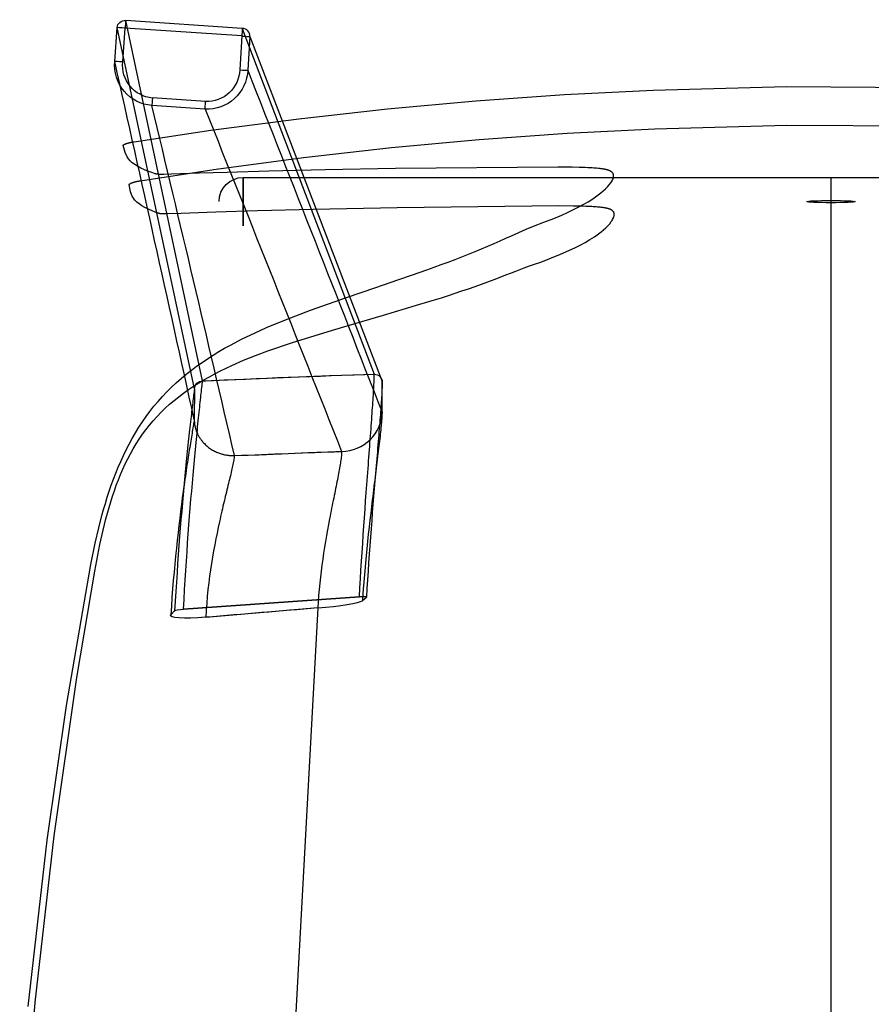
# Model space of a CAD drawing. Extents: x -1663 to -1246, y 1205 to 1695.
# Tile 3 of 4: x -1657 to -1445, y 1450 to 1695. Entities that reach past the tile are written whole.
import ezdxf

# ---------------------------------------------------------------- set-up
doc = ezdxf.new("R2010")
doc.units = 0
for name, color, linetype in [('CAPA_01', 7, 'CONTINUOUS'), ('OK', 7, 'CONTINUOUS'), ('PREDETERMINADO', 7, 'CONTINUOUS')]:
    doc.layers.add(name, color=color, linetype=linetype)

msp = doc.modelspace()

# ---------------------------------------------------------------- linework, layer by layer
at = {"layer": 'CAPA_01', "color": 5}
for points in [[(-1654.56, 1449.29, 735.53), (-1649.84, 1490.72, 730.29), (-1645.01, 1524.23, 725.62), (-1638.94, 1559.29, 720.13), (-1637.87, 1564.61, 719.3), (-1636.99, 1568.42, 718.8), (-1636.21, 1571.47, 718.46), (-1635.79, 1572.99, 718.31), (-1635.35, 1574.51, 718.18), (-1634.88, 1576.02, 718.07), (-1634.39, 1577.53, 717.98), (-1633.88, 1579.04, 717.91), (-1633.33, 1580.53, 717.86), (-1632.76, 1582.02, 717.83), (-1632.16, 1583.49, 717.82), (-1631.53, 1584.96, 717.83), (-1630.87, 1586.41, 717.86), (-1630.17, 1587.85, 717.92), (-1629.43, 1589.27, 718), (-1628.66, 1590.68, 718.1), (-1627.86, 1592.07, 718.23), (-1627.01, 1593.43, 718.38), (-1626.13, 1594.77, 718.55), (-1625.21, 1596.09, 718.74), (-1624.25, 1597.38, 718.96), (-1623.25, 1598.65, 719.19), (-1622.21, 1599.88, 719.44), (-1621.14, 1601.09, 719.71), (-1620.03, 1602.26, 720), (-1618.89, 1603.39, 720.3), (-1617.71, 1604.5, 720.62), (-1616.49, 1605.58, 720.95), (-1615.24, 1606.63, 721.29), (-1613.95, 1607.65, 721.65), (-1612.64, 1608.63, 722.01), (-1611.29, 1609.59, 722.39), (-1609.92, 1610.51, 722.77), (-1608.53, 1611.4, 723.16), (-1607.12, 1612.26, 723.55), (-1605.68, 1613.1, 723.95), (-1604.23, 1613.9, 724.35), (-1601.29, 1615.44, 725.16), (-1598.27, 1616.89, 725.99), (-1595.21, 1618.26, 726.84), (-1590.55, 1620.19, 728.13), (-1584.26, 1622.58, 729.93), (-1575.35, 1625.74, 732.65), (-1568.04, 1628.25, 735.14), (-1562.59, 1630.11, 737.21), (-1558.94, 1631.38, 738.73), (-1555.31, 1632.65, 740.36), (-1553.53, 1633.28, 741.22), (-1551.77, 1633.91, 742.1), (-1550.03, 1634.55, 743.02), (-1548.31, 1635.19, 743.97), (-1546.63, 1635.84, 744.98), (-1544.96, 1636.49, 746.04), (-1543.32, 1637.16, 747.16), (-1541.72, 1637.83, 748.33), (-1540.15, 1638.5, 749.56), (-1538.62, 1639.17, 750.85), (-1537.13, 1639.83, 752.2), (-1535.66, 1640.48, 753.61), (-1534.24, 1641.12, 755.06), (-1532.47, 1641.9, 756.98), (-1530.58, 1642.72, 759.14), (-1528.76, 1643.46, 761.34), (-1526.22, 1644.45, 764.59), (-1523.72, 1645.43, 768), (-1521.78, 1646.24, 770.85), (-1520.36, 1646.87, 773.06), (-1518.99, 1647.52, 775.35), (-1517.67, 1648.19, 777.7), (-1516.4, 1648.87, 780.13), (-1515.19, 1649.56, 782.63), (-1514.06, 1650.27, 785.18), (-1513, 1651, 787.78), (-1512.03, 1651.74, 790.43), (-1511.44, 1652.24, 792.22), (-1510.89, 1652.74, 794.01), (-1510.39, 1653.24, 795.81), (-1509.94, 1653.74, 797.62), (-1509.55, 1654.25, 799.45), (-1509.38, 1654.51, 800.38), (-1509.22, 1654.77, 801.31), (-1509.09, 1655.03, 802.24), (-1508.98, 1655.29, 803.17), (-1508.9, 1655.55, 804.1), (-1508.88, 1655.68, 804.57), (-1508.86, 1655.81, 805.04), (-1508.85, 1655.94, 805.51), (-1508.85, 1656.07, 805.98), (-1508.87, 1656.2, 806.45), (-1508.89, 1656.33, 806.92), (-1508.94, 1656.46, 807.39), (-1508.97, 1656.52, 807.63), (-1509, 1656.59, 807.86), (-1509.04, 1656.65, 808.09), (-1509.08, 1656.71, 808.32), (-1509.13, 1656.78, 808.54), (-1509.18, 1656.84, 808.77), (-1509.24, 1656.9, 808.99), (-1509.31, 1656.96, 809.22), (-1509.39, 1657.02, 809.44), (-1509.43, 1657.05, 809.55), (-1509.47, 1657.08, 809.65), (-1509.51, 1657.1, 809.76), (-1509.56, 1657.13, 809.86), (-1509.6, 1657.16, 809.96), (-1509.65, 1657.18, 810.06), (-1509.7, 1657.21, 810.15), (-1509.75, 1657.24, 810.25), (-1509.81, 1657.26, 810.35), (-1509.86, 1657.29, 810.44), (-1509.92, 1657.31, 810.53), (-1509.98, 1657.34, 810.63), (-1510.04, 1657.36, 810.72), (-1510.11, 1657.38, 810.81), (-1510.17, 1657.41, 810.89), (-1510.24, 1657.43, 810.98), (-1510.31, 1657.45, 811.07), (-1510.39, 1657.47, 811.15), (-1510.46, 1657.49, 811.23), (-1510.53, 1657.51, 811.3), (-1510.6, 1657.53, 811.38), (-1510.68, 1657.55, 811.45), (-1510.75, 1657.57, 811.52), (-1510.83, 1657.58, 811.58), (-1510.9, 1657.6, 811.65), (-1510.98, 1657.62, 811.71), (-1511.06, 1657.63, 811.78), (-1511.14, 1657.65, 811.84), (-1511.23, 1657.66, 811.9), (-1511.31, 1657.68, 811.96), (-1511.48, 1657.71, 812.07), (-1511.66, 1657.73, 812.18), (-1511.83, 1657.76, 812.28), (-1512.01, 1657.78, 812.37), (-1512.18, 1657.8, 812.46), (-1512.36, 1657.82, 812.55), (-1512.55, 1657.84, 812.64), (-1512.73, 1657.86, 812.72), (-1513.09, 1657.89, 812.87), (-1513.44, 1657.92, 813), (-1513.8, 1657.95, 813.12), (-1514.15, 1657.97, 813.23), (-1514.51, 1657.99, 813.34), (-1514.87, 1658.01, 813.44), (-1515.23, 1658.03, 813.53), (-1515.95, 1658.06, 813.7), (-1516.68, 1658.08, 813.85), (-1517.41, 1658.1, 813.99), (-1519.18, 1658.13, 814.27), (-1522.73, 1658.16, 814.72), (-1563.17, 1657.81, 818.96), (-1580.66, 1657.49, 821.41), (-1594.63, 1657.17, 823.76), (-1605.07, 1656.88, 825.83), (-1612.02, 1656.67, 827.38), (-1618.94, 1656.44, 829.1), (-1620.84, 1656.38, 829.62), (-1620.93, 1656.37, 829.64), (-1621.01, 1656.37, 829.66), (-1621.09, 1656.37, 829.69), (-1621.17, 1656.37, 829.72), (-1621.25, 1656.37, 829.76), (-1621.32, 1656.37, 829.79), (-1621.4, 1656.37, 829.83), (-1621.48, 1656.37, 829.87), (-1621.56, 1656.37, 829.91), (-1621.63, 1656.37, 829.95), (-1621.71, 1656.37, 830), (-1621.78, 1656.37, 830.05), (-1621.86, 1656.37, 830.1), (-1621.93, 1656.38, 830.15), (-1622, 1656.38, 830.21), (-1622.07, 1656.38, 830.26), (-1622.13, 1656.39, 830.32), (-1622.2, 1656.39, 830.38), (-1622.26, 1656.4, 830.44), (-1622.32, 1656.4, 830.51), (-1622.38, 1656.41, 830.57), (-1622.44, 1656.42, 830.64), (-1622.49, 1656.42, 830.71), (-1622.55, 1656.43, 830.78), (-1622.6, 1656.44, 830.85), (-1622.65, 1656.44, 830.92), (-1622.69, 1656.45, 831), (-1622.74, 1656.46, 831.07), (-1622.78, 1656.47, 831.14), (-1622.82, 1656.48, 831.22), (-1622.86, 1656.49, 831.3), (-1622.89, 1656.5, 831.37), (-1622.93, 1656.51, 831.45), (-1622.96, 1656.52, 831.53), (-1623.79, 1656.82, 833.79), (-1624.59, 1657.12, 836.07), (-1625.59, 1657.53, 839.14), (-1626.51, 1657.95, 842.25), (-1627.33, 1658.38, 845.39), (-1628.06, 1658.82, 848.57), (-1628.68, 1659.28, 851.79), (-1629.2, 1659.76, 855.02), (-1629.62, 1660.25, 858.27), (-1629.96, 1660.76, 861.53), (-1630.46, 1661.81, 868.05), (-1630.91, 1663.55, 878.2), (-1630.92, 1663.56, 878.26), (-1630.92, 1663.57, 878.32), (-1630.91, 1663.59, 878.38), (-1630.91, 1663.6, 878.44), (-1630.91, 1663.61, 878.51), (-1630.9, 1663.62, 878.57), (-1630.9, 1663.63, 878.63), (-1630.89, 1663.65, 878.69), (-1630.88, 1663.66, 878.76), (-1630.87, 1663.67, 878.82), (-1630.85, 1663.69, 878.88), (-1630.84, 1663.7, 878.94), (-1630.82, 1663.71, 879.01), (-1630.81, 1663.73, 879.07), (-1630.79, 1663.74, 879.13), (-1630.77, 1663.76, 879.2), (-1630.75, 1663.77, 879.26), (-1630.72, 1663.79, 879.32), (-1630.7, 1663.8, 879.38), (-1630.67, 1663.82, 879.44), (-1630.64, 1663.83, 879.5), (-1630.61, 1663.85, 879.56), (-1630.58, 1663.86, 879.62), (-1630.55, 1663.88, 879.68), (-1630.51, 1663.9, 879.74), (-1630.48, 1663.91, 879.8), (-1630.44, 1663.93, 879.85), (-1630.4, 1663.94, 879.91), (-1630.36, 1663.96, 879.97), (-1630.32, 1663.98, 880.02), (-1630.28, 1663.99, 880.07), (-1630.23, 1664.01, 880.12), (-1630.18, 1664.03, 880.18), (-1630.14, 1664.04, 880.23), (-1630.09, 1664.06, 880.27), (-1630.04, 1664.08, 880.32), (-1629.99, 1664.09, 880.37), (-1629.94, 1664.11, 880.41), (-1629.88, 1664.13, 880.46), (-1629.83, 1664.14, 880.5), (-1629.77, 1664.16, 880.54), (-1629.72, 1664.17, 880.58), (-1629.66, 1664.19, 880.62), (-1629.6, 1664.2, 880.65), (-1629.54, 1664.22, 880.69), (-1629.48, 1664.24, 880.72), (-1629.42, 1664.25, 880.75), (-1629.36, 1664.27, 880.78), (-1629.3, 1664.28, 880.81), (-1629.24, 1664.3, 880.84), (-1629.18, 1664.31, 880.86), (-1629.12, 1664.32, 880.89), (-1629.05, 1664.34, 880.91), (-1628.99, 1664.35, 880.93), (-1628.93, 1664.37, 880.95), (-1628.87, 1664.38, 880.97), (-1628.8, 1664.39, 880.99), (-1628.74, 1664.4, 881), (-1628.68, 1664.42, 881.02), (-1628.61, 1664.43, 881.03), (-1628.55, 1664.44, 881.04), (-1628.49, 1664.45, 881.05), (-1628.42, 1664.46, 881.06), (-1628.36, 1664.47, 881.06), (-1628.3, 1664.48, 881.07), (-1628.24, 1664.49, 881.07), (-1628.17, 1664.5, 881.07), (-1609.12, 1667.35, 881.27), (-1587.18, 1670.23, 881.31), (-1565.17, 1672.67, 881.12), (-1543.12, 1674.67, 880.84), (-1521.06, 1676.22, 880.57), (-1498.99, 1677.34, 880.36), (-1465.82, 1678.2, 880.22), (-1432.63, 1678.03, 880.24)], [(-1656.68, 1402.31, 751.18), (-1652.86, 1450.33, 745.33), (-1648.13, 1491.79, 740.09), (-1642.45, 1531.14, 734.56), (-1637.98, 1557.59, 730.43), (-1636.72, 1564.27, 729.34), (-1635.92, 1567.85, 728.84), (-1635.21, 1570.69, 728.49), (-1634.44, 1573.5, 728.21), (-1634.02, 1574.89, 728.09), (-1633.58, 1576.27, 727.98), (-1633.12, 1577.65, 727.9), (-1632.63, 1579.01, 727.83), (-1632.12, 1580.35, 727.78), (-1631.58, 1581.68, 727.75), (-1631.01, 1583, 727.74), (-1630.41, 1584.3, 727.74), (-1629.78, 1585.58, 727.77), (-1629.12, 1586.85, 727.82), (-1628.42, 1588.09, 727.88), (-1627.68, 1589.32, 727.96), (-1626.91, 1590.52, 728.06), (-1626.1, 1591.69, 728.18), (-1625.26, 1592.84, 728.32), (-1624.37, 1593.97, 728.48), (-1623.44, 1595.07, 728.65), (-1622.48, 1596.14, 728.84), (-1621.48, 1597.18, 729.04), (-1620.43, 1598.2, 729.26), (-1619.35, 1599.18, 729.49), (-1618.24, 1600.13, 729.73), (-1617.1, 1601.05, 729.98), (-1615.9, 1601.95, 730.25), (-1614.68, 1602.82, 730.52), (-1613.42, 1603.66, 730.81), (-1612.13, 1604.48, 731.1), (-1610.81, 1605.27, 731.4), (-1609.46, 1606.03, 731.7), (-1608.09, 1606.77, 732.01), (-1606.71, 1607.48, 732.32), (-1605.29, 1608.17, 732.64), (-1603.86, 1608.83, 732.96), (-1600.95, 1610.1, 733.61), (-1597.96, 1611.3, 734.28), (-1594.93, 1612.43, 734.96), (-1588.76, 1614.55, 736.37), (-1578.85, 1617.62, 738.78), (-1571.56, 1619.76, 740.76), (-1566.11, 1621.36, 742.41), (-1560.68, 1622.96, 744.24), (-1557.05, 1624.05, 745.58), (-1553.47, 1625.14, 747.03), (-1551.71, 1625.69, 747.79), (-1549.98, 1626.24, 748.58), (-1548.27, 1626.79, 749.41), (-1546.59, 1627.36, 750.28), (-1544.93, 1627.93, 751.2), (-1543.3, 1628.5, 752.16), (-1541.7, 1629.08, 753.18), (-1540.14, 1629.66, 754.24), (-1538.61, 1630.24, 755.36), (-1537.13, 1630.8, 756.51), (-1535.66, 1631.36, 757.72), (-1534.24, 1631.91, 758.97), (-1533.18, 1632.32, 759.96), (-1531.15, 1633.12, 762), (-1529.8, 1633.58, 763.31), (-1529.29, 1633.76, 763.83), (-1528.78, 1633.94, 764.38), (-1528.26, 1634.12, 764.95), (-1527.25, 1634.48, 766.14), (-1525.73, 1635.04, 768.06), (-1523.73, 1635.82, 770.75), (-1522.26, 1636.42, 772.86), (-1520.59, 1637.15, 775.43), (-1518.53, 1638.12, 778.84), (-1517.21, 1638.78, 781.19), (-1515.96, 1639.46, 783.62), (-1514.76, 1640.16, 786.13), (-1513.64, 1640.87, 788.71), (-1512.94, 1641.36, 790.45), (-1511.96, 1642.1, 793.1), (-1511.35, 1642.6, 794.88), (-1510.79, 1643.1, 796.67), (-1510.29, 1643.6, 798.47), (-1509.83, 1644.1, 800.28), (-1509.43, 1644.62, 802.11), (-1509.25, 1644.87, 803.04), (-1509.09, 1645.13, 803.97), (-1508.96, 1645.39, 804.91), (-1508.84, 1645.65, 805.84), (-1508.76, 1645.91, 806.77), (-1508.73, 1646.04, 807.24), (-1508.71, 1646.17, 807.71), (-1508.7, 1646.3, 808.18), (-1508.7, 1646.43, 808.65), (-1508.71, 1646.56, 809.12), (-1508.73, 1646.69, 809.59), (-1508.77, 1646.82, 810.06), (-1508.8, 1646.89, 810.3), (-1508.83, 1646.95, 810.53), (-1508.87, 1647.02, 810.76), (-1508.91, 1647.08, 810.99), (-1508.96, 1647.14, 811.21), (-1509.01, 1647.2, 811.44), (-1509.07, 1647.26, 811.66), (-1509.14, 1647.32, 811.89), (-1509.21, 1647.38, 812.11), (-1509.25, 1647.41, 812.21), (-1509.29, 1647.44, 812.32), (-1509.34, 1647.47, 812.42), (-1509.38, 1647.5, 812.52), (-1509.42, 1647.52, 812.62), (-1509.47, 1647.55, 812.72), (-1509.52, 1647.58, 812.82), (-1509.57, 1647.6, 812.92), (-1509.62, 1647.63, 813.01), (-1509.68, 1647.65, 813.11), (-1509.74, 1647.68, 813.2), (-1509.8, 1647.7, 813.29), (-1509.86, 1647.72, 813.38), (-1509.92, 1647.75, 813.47), (-1509.99, 1647.77, 813.56), (-1510.06, 1647.79, 813.65), (-1510.13, 1647.82, 813.73), (-1510.2, 1647.84, 813.82), (-1510.27, 1647.86, 813.89), (-1510.34, 1647.88, 813.97), (-1510.41, 1647.89, 814.04), (-1510.48, 1647.91, 814.11), (-1510.56, 1647.93, 814.18), (-1510.63, 1647.95, 814.25), (-1510.71, 1647.96, 814.31), (-1510.79, 1647.98, 814.38), (-1510.87, 1648, 814.44), (-1510.95, 1648.01, 814.5), (-1511.03, 1648.03, 814.56), (-1511.12, 1648.04, 814.62), (-1511.29, 1648.07, 814.73), (-1511.46, 1648.09, 814.84), (-1511.63, 1648.12, 814.94), (-1511.81, 1648.14, 815.03), (-1511.98, 1648.16, 815.12), (-1512.16, 1648.18, 815.21), (-1512.34, 1648.2, 815.29), (-1512.52, 1648.22, 815.37), (-1512.89, 1648.25, 815.52), (-1513.23, 1648.28, 815.65), (-1513.58, 1648.3, 815.77), (-1513.94, 1648.33, 815.88), (-1514.29, 1648.35, 815.98), (-1514.65, 1648.37, 816.08), (-1515.01, 1648.38, 816.17), (-1515.73, 1648.41, 816.34), (-1516.45, 1648.44, 816.48), (-1517.18, 1648.45, 816.62), (-1518.94, 1648.49, 816.89), (-1522.48, 1648.51, 817.31), (-1562.73, 1648.08, 821.24), (-1583.61, 1647.65, 824.03), (-1597.48, 1647.28, 826.34), (-1607.84, 1646.97, 828.37), (-1616.45, 1646.67, 830.34), (-1620.05, 1646.54, 831.25), (-1620.13, 1646.54, 831.28), (-1620.21, 1646.54, 831.3), (-1620.29, 1646.54, 831.33), (-1620.37, 1646.53, 831.36), (-1620.45, 1646.53, 831.39), (-1620.53, 1646.53, 831.42), (-1620.61, 1646.53, 831.46), (-1620.68, 1646.53, 831.5), (-1620.76, 1646.53, 831.54), (-1620.83, 1646.53, 831.58), (-1620.91, 1646.53, 831.63), (-1620.98, 1646.54, 831.67), (-1621.05, 1646.54, 831.72), (-1621.12, 1646.54, 831.78), (-1621.19, 1646.55, 831.83), (-1621.26, 1646.55, 831.89), (-1621.33, 1646.55, 831.94), (-1621.39, 1646.56, 832), (-1621.45, 1646.56, 832.07), (-1621.51, 1646.57, 832.13), (-1621.57, 1646.57, 832.19), (-1621.63, 1646.58, 832.26), (-1621.68, 1646.59, 832.33), (-1621.73, 1646.59, 832.4), (-1621.78, 1646.6, 832.47), (-1621.83, 1646.61, 832.54), (-1621.88, 1646.62, 832.61), (-1621.92, 1646.63, 832.69), (-1621.96, 1646.63, 832.76), (-1622, 1646.64, 832.83), (-1622.04, 1646.65, 832.91), (-1622.07, 1646.66, 832.99), (-1622.1, 1646.67, 833.06), (-1622.13, 1646.68, 833.14), (-1622.93, 1646.98, 835.4), (-1623.69, 1647.29, 837.68), (-1624.64, 1647.7, 840.75), (-1625.51, 1648.13, 843.85), (-1626.29, 1648.56, 847), (-1626.97, 1649.01, 850.19), (-1627.55, 1649.48, 853.41), (-1628.02, 1649.96, 856.66), (-1628.39, 1650.46, 859.92), (-1628.69, 1650.98, 863.19), (-1629.1, 1652.05, 869.75), (-1629.43, 1653.82, 879.97), (-1629.43, 1653.83, 880.03), (-1629.43, 1653.85, 880.09), (-1629.42, 1653.86, 880.15), (-1629.42, 1653.87, 880.22), (-1629.42, 1653.88, 880.28), (-1629.41, 1653.89, 880.34), (-1629.4, 1653.91, 880.4), (-1629.39, 1653.92, 880.47), (-1629.38, 1653.93, 880.53), (-1629.37, 1653.95, 880.59), (-1629.36, 1653.96, 880.66), (-1629.34, 1653.97, 880.72), (-1629.33, 1653.99, 880.78), (-1629.31, 1654, 880.85), (-1629.29, 1654.02, 880.91), (-1629.27, 1654.03, 880.97), (-1629.25, 1654.05, 881.04), (-1629.22, 1654.06, 881.1), (-1629.2, 1654.08, 881.16), (-1629.17, 1654.09, 881.22), (-1629.14, 1654.11, 881.29), (-1629.11, 1654.12, 881.35), (-1629.08, 1654.14, 881.41), (-1629.05, 1654.16, 881.47), (-1629.01, 1654.17, 881.53), (-1628.97, 1654.19, 881.58), (-1628.94, 1654.2, 881.64), (-1628.9, 1654.22, 881.7), (-1628.86, 1654.24, 881.75), (-1628.81, 1654.25, 881.81), (-1628.77, 1654.27, 881.86), (-1628.73, 1654.29, 881.92), (-1628.68, 1654.3, 881.97), (-1628.63, 1654.32, 882.02), (-1628.58, 1654.34, 882.07), (-1628.53, 1654.35, 882.12), (-1628.48, 1654.37, 882.16), (-1628.43, 1654.39, 882.21), (-1628.38, 1654.4, 882.25), (-1628.32, 1654.42, 882.3), (-1628.27, 1654.44, 882.34), (-1628.21, 1654.45, 882.38), (-1628.15, 1654.47, 882.42), (-1628.1, 1654.49, 882.46), (-1628.04, 1654.5, 882.49), (-1627.98, 1654.52, 882.53), (-1627.92, 1654.53, 882.56), (-1627.86, 1654.55, 882.59), (-1627.8, 1654.56, 882.62), (-1627.74, 1654.58, 882.65), (-1627.67, 1654.59, 882.67), (-1627.61, 1654.61, 882.7), (-1627.55, 1654.62, 882.72), (-1627.49, 1654.63, 882.75), (-1627.42, 1654.65, 882.77), (-1627.36, 1654.66, 882.79), (-1627.3, 1654.67, 882.8), (-1627.23, 1654.69, 882.82), (-1627.17, 1654.7, 882.83), (-1627.11, 1654.71, 882.85), (-1627.05, 1654.72, 882.86), (-1626.98, 1654.73, 882.87), (-1626.92, 1654.75, 882.88), (-1626.86, 1654.76, 882.88), (-1626.8, 1654.77, 882.89), (-1626.73, 1654.78, 882.89), (-1626.67, 1654.79, 882.9), (-1607.76, 1657.65, 883.3), (-1586, 1660.56, 883.56), (-1564.17, 1663.02, 883.55), (-1542.31, 1665.03, 883.41), (-1520.45, 1666.6, 883.24), (-1498.58, 1667.73, 883.11), (-1465.71, 1668.6, 883.02), (-1432.84, 1668.43, 883.03)]]:
    msp.add_polyline3d(points, dxfattribs=at)
at = {"layer": 'OK', "color": 40}
for p, q in [((-1601.27, 1692.7, 2.63), (-1630.3, 1694.66, 2.64)), ((-1611.14, 1604.96, 675.72), (-1630.3, 1694.66, 2.64)), ((-1633.03, 1684.49, 1.97), (-1632.42, 1692.92, 1.97)), ((-1613.17, 1602.97, 675.41), (-1632.42, 1692.92, 1.97)), ((-1631.04, 1684.34), (-1630.43, 1692.77)), ((-1601.4, 1690.81), (-1630.43, 1692.77)), ((-1601.4, 1690.81), (-1601.92, 1682.39)), ((-1601.27, 1692.7, 2.63), (-1568.43, 1606.64, 669.84)), ((-1599.4, 1690.68, 1.97), (-1599.92, 1682.27, 1.96)), ((-1599.4, 1690.68, 1.97), (-1566.44, 1604.8, 668.99)), ((-1610.41, 1674.5), (-1623.66, 1675.38)), ((-1610.54, 1672.61, 1.36), (-1623.78, 1673.49, 1.36)), ((-1611.14, 1604.96, 675.72), (-1611.14, 1604.96, 675.72)), ((-1568.43, 1606.64, 669.84), (-1568.43, 1606.64, 669.84)), ((-1613.17, 1602.97, 675.41), (-1613.23, 1595.4, 672.84)), ((-1566.49, 1597.22, 666.46), (-1566.44, 1604.8, 668.99)), ((-1603.22, 1586.39, 668.05), (-1603.09, 1586.39, 668.03)), ((-1576.63, 1587.42, 664.43), (-1576.56, 1587.42, 664.42)), ((-1615.9, 1548.19, 714.4), (-1572.1, 1551.24, 708.64)), ((-1572.1, 1551.24, 708.64), (-1615.9, 1548.19, 714.4)), ((-1571.36, 1550.29, 698.51), (-1570.37, 1551.17, 706.4)), ((-1619.06, 1546.74, 704.81), (-1618.11, 1547.78, 712.69)), ((-1582.48, 1548.48, 689.97), (-1610.37, 1546.14, 693.69))]:
    msp.add_line(p, q, dxfattribs=at)
for points in [[(-1615.9, 1548.19, 714.4), (-1615.77, 1550.62, 714.04), (-1615.63, 1553.03, 713.62), (-1615.49, 1555.41, 713.16), (-1615.34, 1557.77, 712.64), (-1615.19, 1560.11, 712.08), (-1615.03, 1562.41, 711.46), (-1614.87, 1564.69, 710.78), (-1614.71, 1566.93, 710.06), (-1614.55, 1569.13, 709.28), (-1614.38, 1571.3, 708.45), (-1614.21, 1573.43, 707.56), (-1614.04, 1575.52, 706.62), (-1613.87, 1577.56, 705.63), (-1613.7, 1579.56, 704.58), (-1613.53, 1581.51, 703.47), (-1613.36, 1583.4, 702.31), (-1613.28, 1584.33, 701.71), (-1613.19, 1585.25, 701.09), (-1613.11, 1586.15, 700.46), (-1613.03, 1587.03, 699.82), (-1612.94, 1587.91, 699.16), (-1612.86, 1588.76, 698.48), (-1612.78, 1589.61, 697.79), (-1612.7, 1590.43, 697.09), (-1612.62, 1591.24, 696.37), (-1612.54, 1592.04, 695.64), (-1612.46, 1592.82, 694.89), (-1612.39, 1593.58, 694.13), (-1612.31, 1594.33, 693.36), (-1612.24, 1595.06, 692.57), (-1612.16, 1595.77, 691.76), (-1612.09, 1596.47, 690.94), (-1612.02, 1597.14, 690.1), (-1611.95, 1597.8, 689.25), (-1611.88, 1598.44, 688.38), (-1611.81, 1599.06, 687.5), (-1611.75, 1599.67, 686.61), (-1611.68, 1600.25, 685.69), (-1611.62, 1600.81, 684.77), (-1611.56, 1601.36, 683.82), (-1611.5, 1601.88, 682.86), (-1611.44, 1602.38, 681.89), (-1611.39, 1602.87, 680.9), (-1611.34, 1603.33, 679.9), (-1611.28, 1603.77, 678.88), (-1611.23, 1604.19, 677.84), (-1611.19, 1604.59, 676.79), (-1611.14, 1604.96, 675.72)], [(-1611.14, 1604.96, 675.72), (-1610.32, 1604.99, 675.61), (-1608.95, 1605.05, 675.42), (-1604.87, 1605.23, 674.8), (-1593.02, 1605.75, 673), (-1579.55, 1606.3, 671.09), (-1573.45, 1606.51, 670.33), (-1570.77, 1606.59, 670.05), (-1568.43, 1606.64, 669.84)], [(-1572.1, 1551.24, 708.64), (-1571.98, 1553.47, 708.42), (-1571.86, 1555.69, 708.15), (-1571.73, 1557.91, 707.82), (-1571.59, 1560.11, 707.42), (-1571.46, 1562.31, 706.97), (-1571.31, 1564.49, 706.46), (-1571.17, 1566.66, 705.88), (-1571.02, 1568.81, 705.24), (-1570.87, 1570.94, 704.53), (-1570.72, 1573.05, 703.76), (-1570.57, 1575.13, 702.92), (-1570.42, 1577.19, 702.01), (-1570.27, 1579.21, 701.03), (-1570.2, 1580.21, 700.51), (-1570.12, 1581.19, 699.98), (-1570.05, 1582.17, 699.43), (-1569.98, 1583.14, 698.86), (-1569.9, 1584.1, 698.27), (-1569.83, 1585.04, 697.66), (-1569.76, 1585.98, 697.04), (-1569.69, 1586.9, 696.4), (-1569.62, 1587.81, 695.74), (-1569.55, 1588.71, 695.06), (-1569.49, 1589.59, 694.37), (-1569.42, 1590.46, 693.66), (-1569.36, 1591.31, 692.93), (-1569.3, 1592.15, 692.18), (-1569.23, 1592.97, 691.41), (-1569.18, 1593.78, 690.63), (-1569.12, 1594.57, 689.83), (-1569.06, 1595.34, 689.02), (-1569.01, 1596.09, 688.19), (-1568.96, 1596.83, 687.34), (-1568.91, 1597.55, 686.48), (-1568.86, 1598.25, 685.6), (-1568.81, 1598.93, 684.71), (-1568.77, 1599.59, 683.8), (-1568.73, 1600.23, 682.88), (-1568.69, 1600.85, 681.94), (-1568.65, 1601.45, 680.99), (-1568.62, 1602.02, 680.03), (-1568.59, 1602.58, 679.06), (-1568.56, 1603.12, 678.07), (-1568.53, 1603.63, 677.08), (-1568.51, 1604.13, 676.07), (-1568.49, 1604.6, 675.06), (-1568.47, 1605.05, 674.03), (-1568.46, 1605.48, 672.99), (-1568.44, 1605.89, 671.95), (-1568.43, 1606.28, 670.9), (-1568.43, 1606.64, 669.84)], [(-1613.17, 1602.97, 675.41), (-1613.22, 1602.61, 676.42), (-1613.27, 1602.23, 677.41), (-1613.32, 1601.82, 678.39), (-1613.38, 1601.4, 679.36), (-1613.44, 1600.96, 680.31), (-1613.49, 1600.5, 681.25), (-1613.56, 1600.01, 682.18), (-1613.62, 1599.51, 683.09), (-1613.68, 1598.99, 683.99), (-1613.75, 1598.45, 684.87), (-1613.81, 1597.89, 685.74), (-1613.88, 1597.31, 686.6), (-1613.95, 1596.72, 687.44), (-1614.02, 1596.1, 688.27), (-1614.1, 1595.47, 689.09), (-1614.17, 1594.82, 689.89), (-1614.25, 1594.15, 690.68), (-1614.32, 1593.47, 691.45), (-1614.4, 1592.77, 692.21), (-1614.48, 1592.05, 692.96), (-1614.56, 1591.32, 693.69), (-1614.64, 1590.57, 694.41), (-1614.72, 1589.81, 695.12), (-1614.8, 1589.02, 695.81), (-1614.88, 1588.23, 696.49), (-1614.97, 1587.42, 697.16), (-1615.05, 1586.59, 697.81), (-1615.14, 1585.75, 698.45), (-1615.22, 1584.9, 699.08), (-1615.31, 1584.03, 699.69), (-1615.48, 1582.25, 700.88), (-1615.65, 1580.41, 702.01), (-1615.83, 1578.53, 703.09), (-1616, 1576.59, 704.11), (-1616.18, 1574.61, 705.09), (-1616.35, 1572.58, 706.01), (-1616.53, 1570.51, 706.87), (-1616.7, 1568.39, 707.69), (-1616.87, 1566.24, 708.45), (-1617.04, 1564.04, 709.16), (-1617.2, 1561.81, 709.82), (-1617.36, 1559.55, 710.43), (-1617.52, 1557.25, 710.99), (-1617.68, 1554.92, 711.49), (-1617.83, 1552.57, 711.94), (-1617.97, 1550.18, 712.34), (-1618.11, 1547.78, 712.69)], [(-1566.44, 1604.8, 668.99), (-1566.45, 1604.45, 670.02), (-1566.46, 1604.08, 671.05), (-1566.47, 1603.68, 672.07), (-1566.49, 1603.27, 673.08), (-1566.51, 1602.83, 674.08), (-1566.53, 1602.37, 675.07), (-1566.56, 1601.89, 676.05), (-1566.58, 1601.39, 677.02), (-1566.62, 1600.87, 677.98), (-1566.65, 1600.32, 678.92), (-1566.69, 1599.76, 679.85), (-1566.73, 1599.17, 680.77), (-1566.77, 1598.57, 681.68), (-1566.81, 1597.95, 682.57), (-1566.86, 1597.3, 683.45), (-1566.91, 1596.64, 684.31), (-1566.96, 1595.96, 685.16), (-1567.01, 1595.26, 685.99), (-1567.07, 1594.54, 686.8), (-1567.13, 1593.81, 687.6), (-1567.19, 1593.06, 688.39), (-1567.25, 1592.29, 689.15), (-1567.31, 1591.51, 689.9), (-1567.38, 1590.71, 690.64), (-1567.45, 1589.89, 691.35), (-1567.52, 1589.06, 692.05), (-1567.59, 1588.22, 692.73), (-1567.66, 1587.36, 693.4), (-1567.73, 1586.5, 694.04), (-1567.81, 1585.61, 694.67), (-1567.88, 1584.72, 695.28), (-1567.96, 1583.82, 695.88), (-1568.03, 1582.9, 696.46), (-1568.11, 1581.97, 697.02), (-1568.19, 1581.04, 697.56), (-1568.27, 1580.09, 698.08), (-1568.35, 1579.14, 698.59), (-1568.43, 1578.17, 699.08), (-1568.59, 1576.22, 700.02), (-1568.75, 1574.24, 700.88), (-1568.91, 1572.23, 701.69), (-1569.07, 1570.19, 702.42), (-1569.23, 1568.14, 703.1), (-1569.39, 1566.06, 703.71), (-1569.54, 1563.97, 704.27), (-1569.69, 1561.86, 704.76), (-1569.84, 1559.74, 705.2), (-1569.98, 1557.61, 705.58), (-1570.11, 1555.47, 705.91), (-1570.24, 1553.32, 706.18), (-1570.37, 1551.17, 706.4)], [(-1613.23, 1595.4, 672.84), (-1613.28, 1595.08, 673.69), (-1613.33, 1594.75, 674.53), (-1613.39, 1594.4, 675.36), (-1613.44, 1594.04, 676.18), (-1613.51, 1593.66, 676.99), (-1613.57, 1593.26, 677.79), (-1613.64, 1592.84, 678.58), (-1613.71, 1592.41, 679.35), (-1613.79, 1591.96, 680.12), (-1613.86, 1591.49, 680.87), (-1613.94, 1591.01, 681.61), (-1614.02, 1590.51, 682.34), (-1614.11, 1590, 683.06), (-1614.19, 1589.47, 683.77), (-1614.28, 1588.93, 684.47), (-1614.37, 1588.37, 685.16), (-1614.46, 1587.79, 685.83), (-1614.55, 1587.2, 686.49), (-1614.65, 1586.6, 687.15), (-1614.74, 1585.98, 687.79), (-1614.84, 1585.34, 688.42), (-1614.94, 1584.7, 689.04), (-1615.04, 1584.03, 689.65), (-1615.14, 1583.36, 690.25), (-1615.24, 1582.67, 690.83), (-1615.35, 1581.96, 691.41), (-1615.45, 1581.25, 691.97), (-1615.56, 1580.51, 692.52), (-1615.66, 1579.77, 693.06), (-1615.77, 1579.01, 693.59), (-1615.88, 1578.24, 694.11), (-1615.99, 1577.46, 694.62), (-1616.2, 1575.86, 695.6), (-1616.42, 1574.21, 696.53), (-1616.63, 1572.51, 697.42), (-1616.85, 1570.77, 698.26), (-1617.06, 1568.98, 699.06), (-1617.27, 1567.15, 699.81), (-1617.48, 1565.27, 700.52), (-1617.68, 1563.36, 701.18), (-1617.88, 1561.4, 701.8), (-1618.07, 1559.41, 702.37), (-1618.26, 1557.38, 702.89), (-1618.44, 1555.32, 703.37), (-1618.61, 1553.22, 703.8), (-1618.77, 1551.09, 704.18), (-1618.92, 1548.93, 704.52), (-1619.06, 1546.74, 704.81)], [(-1613.23, 1595.4, 672.84), (-1613.22, 1595.22, 672.75), (-1613.22, 1595.03, 672.66), (-1613.21, 1594.85, 672.57), (-1613.19, 1594.67, 672.48), (-1613.18, 1594.49, 672.39), (-1613.16, 1594.31, 672.3), (-1613.13, 1594.13, 672.21), (-1613.1, 1593.95, 672.12), (-1613.07, 1593.78, 672.03), (-1613.03, 1593.6, 671.95), (-1612.99, 1593.42, 671.86), (-1612.94, 1593.24, 671.77), (-1612.89, 1593.07, 671.69), (-1612.84, 1592.89, 671.6), (-1612.78, 1592.72, 671.52), (-1612.72, 1592.54, 671.44), (-1612.63, 1592.3, 671.32), (-1612.53, 1592.06, 671.2), (-1612.46, 1591.9, 671.13), (-1612.39, 1591.75, 671.05), (-1612.32, 1591.6, 670.98), (-1612.24, 1591.45, 670.91), (-1612.16, 1591.3, 670.84), (-1612.07, 1591.15, 670.77), (-1611.99, 1591.01, 670.7), (-1611.9, 1590.86, 670.63), (-1611.81, 1590.72, 670.56), (-1611.71, 1590.58, 670.49), (-1611.61, 1590.44, 670.42), (-1611.51, 1590.3, 670.36), (-1611.41, 1590.16, 670.29), (-1611.3, 1590.03, 670.23), (-1611.2, 1589.89, 670.16), (-1611.08, 1589.76, 670.1), (-1610.9, 1589.56, 670), (-1610.71, 1589.36, 669.9), (-1610.51, 1589.16, 669.8), (-1610.31, 1588.97, 669.71), (-1610.09, 1588.78, 669.62), (-1609.87, 1588.59, 669.52), (-1609.65, 1588.42, 669.43), (-1609.41, 1588.25, 669.35), (-1609.18, 1588.08, 669.26), (-1608.94, 1587.93, 669.18), (-1608.7, 1587.78, 669.1), (-1608.45, 1587.64, 669.03), (-1608.2, 1587.51, 668.95), (-1607.94, 1587.38, 668.88), (-1607.68, 1587.26, 668.81), (-1607.41, 1587.14, 668.74), (-1607.17, 1587.05, 668.69), (-1606.92, 1586.96, 668.63), (-1606.72, 1586.89, 668.59), (-1606.52, 1586.83, 668.54), (-1606.31, 1586.77, 668.5), (-1606.11, 1586.71, 668.46), (-1605.91, 1586.66, 668.42), (-1605.7, 1586.62, 668.39), (-1605.49, 1586.57, 668.35), (-1605.29, 1586.54, 668.32), (-1605.03, 1586.49, 668.28), (-1604.78, 1586.46, 668.24), (-1604.52, 1586.43, 668.2), (-1604.26, 1586.41, 668.17), (-1604, 1586.39, 668.13), (-1603.74, 1586.39, 668.1), (-1603.48, 1586.38, 668.07), (-1603.22, 1586.39, 668.05)], [(-1566.49, 1597.22, 666.46), (-1566.5, 1596.91, 667.37), (-1566.51, 1596.59, 668.28), (-1566.53, 1596.24, 669.18), (-1566.55, 1595.88, 670.07), (-1566.58, 1595.49, 670.95), (-1566.61, 1595.09, 671.82), (-1566.64, 1594.66, 672.68), (-1566.68, 1594.22, 673.53), (-1566.72, 1593.76, 674.36), (-1566.77, 1593.27, 675.19), (-1566.82, 1592.77, 676), (-1566.87, 1592.25, 676.8), (-1566.93, 1591.72, 677.59), (-1566.99, 1591.16, 678.36), (-1567.05, 1590.59, 679.12), (-1567.12, 1590, 679.86), (-1567.19, 1589.39, 680.59), (-1567.26, 1588.77, 681.3), (-1567.34, 1588.14, 682), (-1567.42, 1587.49, 682.68), (-1567.5, 1586.82, 683.35), (-1567.59, 1586.14, 684), (-1567.67, 1585.45, 684.64), (-1567.76, 1584.74, 685.26), (-1567.85, 1584.02, 685.86), (-1567.94, 1583.29, 686.45), (-1568.03, 1582.55, 687.02), (-1568.13, 1581.79, 687.58), (-1568.22, 1581.03, 688.12), (-1568.32, 1580.26, 688.65), (-1568.42, 1579.47, 689.16), (-1568.52, 1578.68, 689.65), (-1568.62, 1577.88, 690.13), (-1568.72, 1577.07, 690.6), (-1568.82, 1576.25, 691.05), (-1568.92, 1575.42, 691.48), (-1569.12, 1573.75, 692.31), (-1569.32, 1572.05, 693.09), (-1569.52, 1570.32, 693.8), (-1569.72, 1568.58, 694.47), (-1569.91, 1566.81, 695.08), (-1570.1, 1565.02, 695.65), (-1570.29, 1563.22, 696.16), (-1570.46, 1561.41, 696.63), (-1570.63, 1559.58, 697.05), (-1570.8, 1557.74, 697.43), (-1570.95, 1555.89, 697.76), (-1571.1, 1554.03, 698.05), (-1571.23, 1552.16, 698.3), (-1571.36, 1550.29, 698.51)], [(-1603.22, 1586.39, 668.05), (-1603.26, 1586.12, 668.8), (-1603.3, 1585.84, 669.55), (-1603.34, 1585.54, 670.28), (-1603.4, 1585.23, 671), (-1603.46, 1584.91, 671.7), (-1603.52, 1584.57, 672.4), (-1603.6, 1584.21, 673.07), (-1603.67, 1583.85, 673.74), (-1603.76, 1583.46, 674.4), (-1603.84, 1583.07, 675.04), (-1603.94, 1582.66, 675.67), (-1604.03, 1582.23, 676.29), (-1604.14, 1581.8, 676.89), (-1604.24, 1581.35, 677.48), (-1604.36, 1580.89, 678.06), (-1604.47, 1580.41, 678.63), (-1604.59, 1579.93, 679.19), (-1604.71, 1579.43, 679.74), (-1604.84, 1578.91, 680.27), (-1604.96, 1578.39, 680.79), (-1605.1, 1577.85, 681.3), (-1605.23, 1577.31, 681.8), (-1605.37, 1576.75, 682.29), (-1605.51, 1576.18, 682.77), (-1605.65, 1575.6, 683.23), (-1605.79, 1575, 683.69), (-1605.93, 1574.4, 684.13), (-1606.08, 1573.79, 684.56), (-1606.22, 1573.16, 684.98), (-1606.37, 1572.53, 685.4), (-1606.52, 1571.89, 685.8), (-1606.67, 1571.23, 686.19), (-1606.82, 1570.57, 686.57), (-1606.97, 1569.89, 686.94), (-1607.26, 1568.52, 687.64), (-1607.56, 1567.11, 688.31), (-1607.85, 1565.66, 688.94), (-1608.13, 1564.19, 689.53), (-1608.41, 1562.68, 690.09), (-1608.67, 1561.14, 690.6), (-1608.93, 1559.57, 691.08), (-1609.17, 1557.97, 691.52), (-1609.4, 1556.35, 691.93), (-1609.62, 1554.7, 692.3), (-1609.81, 1553.03, 692.65), (-1609.98, 1551.34, 692.95), (-1610.14, 1549.63, 693.23), (-1610.27, 1547.89, 693.47), (-1610.37, 1546.14, 693.69)], [(-1603.22, 1586.39, 668.05), (-1600.31, 1586.48, 667.7), (-1597.04, 1586.61, 667.25), (-1589.89, 1586.92, 666.17), (-1582.74, 1587.23, 665.12), (-1579.47, 1587.34, 664.71), (-1577.96, 1587.39, 664.54), (-1576.56, 1587.42, 664.42)], [(-1576.56, 1587.42, 664.42), (-1576.56, 1587.17, 665.15), (-1576.58, 1586.89, 665.88), (-1576.6, 1586.61, 666.6), (-1576.62, 1586.3, 667.32), (-1576.65, 1585.98, 668.03), (-1576.69, 1585.65, 668.73), (-1576.74, 1585.29, 669.42), (-1576.79, 1584.92, 670.11), (-1576.84, 1584.54, 670.78), (-1576.91, 1584.14, 671.44), (-1576.98, 1583.72, 672.1), (-1577.05, 1583.29, 672.74), (-1577.13, 1582.84, 673.37), (-1577.21, 1582.38, 673.99), (-1577.3, 1581.9, 674.6), (-1577.4, 1581.41, 675.2), (-1577.5, 1580.91, 675.79), (-1577.6, 1580.39, 676.36), (-1577.71, 1579.86, 676.92), (-1577.82, 1579.32, 677.46), (-1577.93, 1578.76, 678), (-1578.04, 1578.19, 678.52), (-1578.16, 1577.62, 679.03), (-1578.28, 1577.03, 679.52), (-1578.41, 1576.43, 680), (-1578.53, 1575.82, 680.47), (-1578.66, 1575.2, 680.93), (-1578.79, 1574.57, 681.37), (-1578.92, 1573.94, 681.8), (-1579.04, 1573.29, 682.21), (-1579.17, 1572.64, 682.62), (-1579.3, 1571.98, 683.01), (-1579.43, 1571.31, 683.39), (-1579.56, 1570.64, 683.76), (-1579.82, 1569.27, 684.45), (-1580.08, 1567.88, 685.11), (-1580.33, 1566.47, 685.71), (-1580.57, 1565.04, 686.27), (-1580.81, 1563.59, 686.79), (-1581.03, 1562.12, 687.27), (-1581.25, 1560.65, 687.71), (-1581.45, 1559.16, 688.11), (-1581.64, 1557.65, 688.48), (-1581.82, 1556.14, 688.81), (-1581.99, 1554.62, 689.1), (-1582.13, 1553.1, 689.37), (-1582.27, 1551.56, 689.6), (-1582.38, 1550.02, 689.8), (-1582.48, 1548.48, 689.97)], [(-1582.48, 1548.48, 689.97), (-1591.94, 1374.64, 713.1), (-1594.06, 1331.82, 717.8), (-1594.63, 1317.95, 718.87)]]:
    msp.add_polyline3d(points, dxfattribs=at)
at = {"layer": 'OK', "color": 40, "extrusion": (0.038371, 0.320319, -0.946532)}
msp.add_arc((1820.19, 1407.98, 477.77), 2, 357.1989, 87.1979, dxfattribs=at)
at = {"layer": 'OK', "color": 40, "extrusion": (-0.997719, 0.067509, 1.36884e-06)}
msp.add_arc((-1578.84, 2, 1740.98), 2, 161.2026, 270, dxfattribs=at)
at = {"layer": 'OK', "color": 40, "extrusion": (0.072878, 0.997341, 2.95963e-07)}
msp.add_arc((1749.46, 2, 1569.45), 2, 270, 359.0966, dxfattribs=at)
at = {"layer": 'OK', "color": 40, "extrusion": (-0.99772, 0.067494, -9.63765e-07)}
msp.add_arc((-1578.87, 2, 1711.86), 2, 161.5446, 270, dxfattribs=at)
at = {"layer": 'OK', "color": 40, "extrusion": (-0.06201, -0.998076, 5.76345e-07)}
msp.add_arc((-1703.16, 2, -1588.25), 2, 270, 359.0541, dxfattribs=at)
at = {"layer": 'OK', "color": 40, "extrusion": (-0.004009, -0.316975, 0.948425)}
msp.add_arc((-1622.65, 1584.9, -527.63), 2, 357.0158, 87.0165, dxfattribs=at)
at = {"layer": 'OK', "color": 40, "extrusion": (0.007082, 0.061563, -0.998078)}
msp.add_arc((1804.69, 1484.36, 90.17), 10.15, 268.3019, 358.535, dxfattribs=at)
at = {"layer": 'OK', "color": 40, "extrusion": (0.108543, 0.985854, 0.127714)}
msp.add_arc((1211738.81, 52805.71, 1483.65), 1211091.26, 182.47591113, 182.5079417, dxfattribs=at)
at = {"layer": 'OK', "color": 40, "extrusion": (0.071846, 0.997416, -1.28387e-08)}
msp.add_arc((1747.84, 2, 1562.81), 2, 270, 359.1732, dxfattribs=at)
at = {"layer": 'OK', "color": 40, "extrusion": (1.88048e-16, 9.5425e-18, -1)}
for centre, radius, start, end in [((1622.89, 1683.53), 8.19, 275.37, 5.6726), ((1610.08, 1682.67), 8.17, 181.9552, 272.2811)]:
    msp.add_arc(centre, radius, start, end, dxfattribs=at)
at = {"layer": 'OK', "color": 40, "extrusion": (0.000474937, 0.061536, -0.998105)}
msp.add_arc((1622.99, 1667.19, 100.8), 10.14, 182.096, 272.3201, dxfattribs=at)
at = {"layer": 'OK', "color": 40, "extrusion": (-0.060963, -0.99814, -9.8329e-09)}
msp.add_arc((-1701.5, 2, -1581.6), 2, 270, 358.974, dxfattribs=at)
at = {"layer": 'OK', "color": 40, "extrusion": (-0.109517, -0.986621, -0.120769)}
msp.add_arc((-1160279, 73898.86, -1484.78), 1160869.18, 356.34134911, 356.37445438, dxfattribs=at)
at = {"layer": 'OK', "color": 40, "extrusion": (-0.997797, 0.066347, 7.6053e-09)}
msp.add_arc((-1563.96, 2, 1731.24), 2, 270, 341.2954, dxfattribs=at)
at = {"layer": 'OK', "color": 40, "extrusion": (0.997797, -0.066341, -6.86963e-09)}
msp.add_arc((1563.98, 2, -1717.95), 2, 198.5502, 270, dxfattribs=at)
at = {"layer": 'OK', "color": 40, "extrusion": (-0.330753, 0.9344, 0.132281)}
msp.add_arc((547890.21, -7818.77, 2100.96), 546969.88, 179.1397131, 179.2101759, dxfattribs=at)
at = {"layer": 'OK', "color": 40, "extrusion": (-0.540729, -0.837395, -0.079879)}
msp.add_arc((-527344.94, 59305.35, -529.88), 528427.74, 353.5516445, 353.6242218, dxfattribs=at)
at = {"layer": 'OK', "color": 40, "extrusion": (-0.066492, 0.220439, -0.973132)}
msp.add_arc((1079.58, 2101.7, -196.64), 2.04, 17.1134, 106.2286, dxfattribs=at)
at = {"layer": 'OK', "color": 40, "extrusion": (-0.006922, -0.947105, -0.320849)}
msp.add_arc((-1484.26, 932, -1725.72), 815.03, 260.21157, 263.24445, dxfattribs=at)
at = {"layer": 'OK', "color": 40, "extrusion": (-0.054074, 0.37169, -0.926781)}
msp.add_arc((1321.07, 1932.36, 61.19), 2.01, 98.2733, 187.9877, dxfattribs=at)
at = {"layer": 'OK', "color": 40, "extrusion": (0.057392, -0.259604, 0.964008)}
msp.add_arc((-1194.6, 2008.77, 137.92), 10.06, 257.8389, 347.5519, dxfattribs=at)
at = {"layer": 'OK', "color": 40, "extrusion": (-0.006924, -0.947134, -0.320763)}
msp.add_arc((-1485.06, 935.37, -1705.7), 818.05, 260.88572, 262.75728, dxfattribs=at)
at = {"layer": 'OK', "color": 40, "extrusion": (0.083232, -0.991914, 0.095804)}
msp.add_arc((-1437.15, 864.09, -1601.65), 2, 352.4005, 82.4068, dxfattribs=at)
at = {"layer": 'OK', "color": 40, "extrusion": (0.085728, -0.991449, 0.098389)}
msp.add_arc((-1441.88, 861.73, -1603.01), 10, 262.4028, 352.3824, dxfattribs=at)
at = {"layer": 'OK', "color": 40, "extrusion": (-0.091073, 0.988136, -0.123662)}
msp.add_arc((1460.36, 906.94, 1588.68), 10, 277.5624, 7.4805, dxfattribs=at)
at = {"layer": 'OK', "color": 40, "extrusion": (-0.087836, 0.988012, -0.126955)}
msp.add_arc((1472.71, 920.58, 1580.87), 2, 7.4638, 97.4603, dxfattribs=at)
at = {"layer": 'OK', "color": 40, "extrusion": (0.151293, -0.70615, 0.691709)}
msp.add_arc((-4802.09, -17447.34, -855.62), 19552.64, 79.452468, 79.535221, dxfattribs=at)
at = {"layer": 'PREDETERMINADO'}
for p, q in [((-1601.06, 1655.6, 262.17), (-1305.43, 1655.6, 262.17)), ((-1454.75, 1649.32, 256.17), (-1454.75, 1238.83, 274.95))]:
    msp.add_line(p, q, dxfattribs=at)
at = {"layer": 'PREDETERMINADO', "extrusion": (1, -8.24949e-07, 3.77316e-08)}
msp.add_circle((1649.6, 262.17, -1601.06), 6, dxfattribs=at)
at = {"layer": 'PREDETERMINADO', "extrusion": (2.27374e-13, -0.998956, 0.04569)}
msp.add_circle((-1454.75, 337.26, -1635.9), 6, dxfattribs=at)
at = {"layer": 'PREDETERMINADO', "extrusion": (3.77316e-08, -3.11267e-14, -1)}
msp.add_arc((1601.06, 1649.6, -262.17), 6, 0, 90, dxfattribs=at)
at = {"layer": 'PREDETERMINADO', "extrusion": (-1, -1.51424e-13, 6.92585e-15)}
msp.add_arc((-1649.6, 262.17, 1454.75), 6, 182.6188, 272.6188, dxfattribs=at)

doc.saveas('drawing.dxf')
